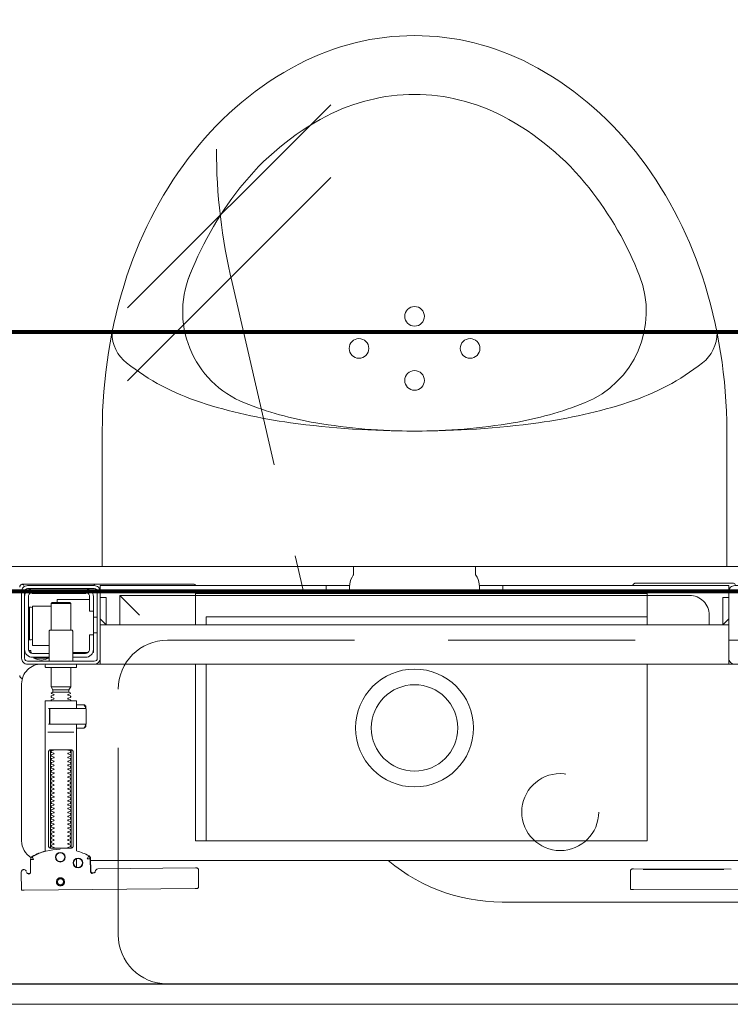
# Model space of a CAD drawing. Header units: metres. Extents: x 7408630 to 15602436, y 5561464 to 13303678.
# Tile 168 of 256: x 7413347 to 7413383, y 5566994 to 5567045. Entities that reach past the tile are written whole.
import ezdxf
from ezdxf.enums import TextEntityAlignment as Align

# ---------------------------------------------------------------- set-up
doc = ezdxf.new("R2010")
doc.units = ezdxf.units.M
doc.header["$MEASUREMENT"] = 0
doc.linetypes.add('DASHDOT', pattern=[25.4, 12.7, -6.35, 0, -6.35])
doc.linetypes.add('HIDDEN2', pattern=[4.7625, 3.175, -1.5875])
for name, color, linetype, lineweight in [('!! 0_ Istn-sciany', 3, 'Continuous', 30), ('!! 0_Opis_pom', 9, 'Continuous', 13), ('!! 0_Osie', 1, 'DASHDOT', 13), ('!! 1_OPIS POM NOWE', 140, 'Continuous', 5), ('!! 2 ZABUDOWA GK-MDF', 54, 'Continuous', 13), ('!! 2_wypos-sanitarne', 240, 'Continuous', 9), ('!! wymiary osi', 250, 'Continuous', 5), ('0-osie-liniA', 14, 'DASHDOT', 5), ('Granica', 112, 'Continuous', 80)]:
    doc.layers.add(name, color=color, linetype=linetype, lineweight=lineweight)
doc.layers.add('!! 2_WYBURZENIA DO REMONTU', color=7, linetype='Continuous', lineweight=0, true_color=0x4d4d4d, plot=False)
doc.layers.add('!!_@ wypos sanit nd', color=7, linetype='Continuous', lineweight=0, plot=False)
doc.layers.add('Powierzchnia', color=140, linetype='Continuous', lineweight=5, plot=False)
doc.styles.add('ARIAL', font='tahoma.ttf')
doc.styles.add('TXT', font='simplex.shx')
doc.dimstyles.new('DIM50', dxfattribs={"dimscale": 5, "dimtxt": 2, "dimasz": 1, "dimexe": 0, "dimexo": 0, "dimgap": 0.5, "dimtad": 1, "dimdec": 4, "dimrnd": 0.5, "dimdsep": 46, "dimtxsty": 'TXT', "dimblk": 'TICK1', "dimblk1": 'TICK1', "dimblk2": 'TICK1', "dimsah": 1, "dimcen": 0, "dimse1": 1, "dimse2": 1, "dimclrd": 1, "dimclre": 7, "dimclrt": 9, "dimadec": 0, "dimazin": 0, "dimtfac": 1, "dimtdec": 4, "dimtmove": 2, "dimatfit": 3, "dimldrblk": 'TICK1', "dimfxl": 1, "dimtolj": 1, "dimarcsym": 0})

# ---------------------------------------------------------------- blocks, each defined once
blk = doc.blocks.new('A$C164C2DE0')
for p, q in [((0, 15.897), (0, -15.897)), ((6.9, 15.897), (0, 15.897)), ((0, -15.897), (6.9, -15.897))]:
    blk.add_line(p, q)
for centre in [(11.111, 2.828), (9.479, 0), (12.744, 0), (11.111, -2.828)]:
    blk.add_circle(centre, 0.5)
for centre, radius, start, end in [((6.9, -9.541), 25.438, 71.8951, 90), ((11.9, 13.456), 1.944, 90, 141.9092), ((19.99, 7.115), 12.223, 141.9092, 162.0125), ((8.429, -4.864), 20.517, 51.7154, 71.8951), ((12.982, 6.802), 5, 65.4842, 158.2639), ((8.429, -4.864), 17.517, 51.7154, 69.5923), ((10.775, -1.893), 16.732, 27.6894, 51.7154), ((33.17, 2.836), 26.079, 162.0125, 172.3405), ((24.656, 2.115), 17.58, 158.1656, 170.4666), ((10.775, -1.893), 13.732, 27.6894, 51.7154), ((54.258, 0), 47.358, 172.3405, 180), ((14.382, 0), 12.658, 0, 27.6894), ((37.249, 0), 30.349, 170.4666, 180), ((14.382, 0), 9.658, 0, 27.6894), ((37.249, 0), 30.349, 180, 189.5334), ((54.258, 0), 47.358, 180, 187.6595), ((14.382, 0), 9.658, 332.3106, 0), ((14.382, 0), 12.658, 332.3106, 0), ((10.775, 1.893), 13.732, 308.2846, 332.3106), ((24.656, -2.115), 17.58, 189.5334, 201.8344), ((10.775, 1.893), 16.732, 308.2846, 332.3106), ((33.17, -2.836), 26.079, 187.6595, 197.9875), ((12.98, -6.796), 5, 201.7998, 291.3195), ((8.429, 4.864), 17.517, 291.3195, 308.2846), ((19.99, -7.115), 12.223, 197.9875, 218.0908), ((8.429, 4.864), 20.517, 288.1049, 308.2846), ((6.9, 9.541), 25.438, 270, 288.1049), ((11.9, -13.456), 1.944, 218.0908, 270)]:
    blk.add_arc(centre, radius, start, end)
blk = doc.blocks.new('99400_TOP')
for points in [[(-0.18941, 0.17081), (-0.04454, 0.17081), (-0.04035, 0.17071), (-0.03616, 0.17042), (-0.032, 0.16993), (-0.02786, 0.16925), (-0.02376, 0.16837), (-0.0197, 0.16731), (-0.0157, 0.16606), (-0.01176, 0.16462), (-0.00789, 0.163), (-0.0041, 0.1612), (-0.0004, 0.15923), (0.0032, 0.15708), (0.00671, 0.15478), (0.0101, 0.1523), (0.01337, 0.14968)], [(-0.19839, 0.16455), (-0.11148, 0.16437)], [(-0.16124, 0.15406), (-0.11145, 0.15396), (-0.11127, 0.15396), (-0.11111, 0.15396), (-0.11099, 0.15396), (-0.11083, 0.15397), (-0.11065, 0.15401), (-0.11048, 0.15408), (-0.11033, 0.15418), (-0.1102, 0.1543), (-0.11009, 0.15445), (-0.11001, 0.15461), (-0.10996, 0.15479), (-0.10995, 0.15497), (-0.10997, 0.16396), (-0.10998, 0.16435)], [(0.19864, 0.1647), (0.11173, 0.16387)], [(0.20013, 0.1647), (0.20026, 0.15571)], [(0.16386, 0.15607), (0.16409, 0.15602), (0.16425, 0.15596), (0.1644, 0.15586), (0.16453, 0.15574), (0.16463, 0.1556), (0.16471, 0.15544), (0.16476, 0.15527), (0.16478, 0.1551), (0.16496, 0.14854), (0.16497, 0.14842), (0.16498, 0.14832), (0.16501, 0.14822), (0.16503, 0.14812), (0.16507, 0.14802), (0.16511, 0.14793), (0.16516, 0.14784), (0.16521, 0.14775), (0.16528, 0.14767), (0.16535, 0.14758), (0.16542, 0.14751), (0.1655, 0.14744), (0.16558, 0.14737), (0.16567, 0.14731), (0.16576, 0.14726), (0.16651, 0.14688), (0.16727, 0.14651), (0.16803, 0.14617), (0.16881, 0.14585), (0.1696, 0.14555), (0.17039, 0.14527), (0.17119, 0.14502), (0.172, 0.14478), (0.172, 0.08032)], [(0.1651, 0.14871), (0.16492, 0.1553), (0.1649, 0.15547), (0.16485, 0.15563), (0.16478, 0.15579), (0.16468, 0.15592), (0.16455, 0.15604), (0.16441, 0.15614), (0.16425, 0.15621), (0.16409, 0.15626), (0.16391, 0.15627)], [(0.19757, 0.15573), (0.19749, 0.15586), (0.19739, 0.15598), (0.19727, 0.15608), (0.19713, 0.15617), (0.19698, 0.15623), (0.19683, 0.15626), (0.19667, 0.15627), (0.19577, 0.15626)], [(-0.12195, 0.15427), (-0.15195, 0.15433)], [(-0.15195, 0.15423), (-0.12195, 0.15417)], [(0.172, 0.15305), (0.172, 0.14874)], [(0.16493, 0.14968), (-0.16477, 0.14968)], [(0.17483, 0.14232), (0.17483, 0.09432)], [(0.18523, 0.09432), (0.18523, 0.14232)], [(-0.11847, 0.04968), (-0.11847, 0.13968), (0.11153, 0.13968), (0.11153, 0.04968)], [(0.10602, 0.13968), (0.10602, 0.04968)], [(0.16732, 0.08028), (0.16732, 0.08144), (0.16736, 0.08156), (0.16746, 0.08164), (0.16767, 0.08169)], [(0.16751, 0.08053), (0.16754, 0.08079), (0.16766, 0.08132)], [(0.16811, 0.08203), (0.16776, 0.08162), (0.16776, 0.08196), (0.16779, 0.08207), (0.16786, 0.08214), (0.16797, 0.08218), (0.1681, 0.08219), (0.16822, 0.08219), (0.16842, 0.08221), (0.16887, 0.08232), (0.172, 0.08232)], [(0.16848, 0.08224), (0.16856, 0.0823), (0.16876, 0.08232)], [(0.18662, 0.08432), (0.17345, 0.08432)], [(0.17371, 0.08032), (0.18481, 0.08032), (0.18637, 0.08032)], [(0.16767, 0.07094), (0.16756, 0.07096), (0.16746, 0.07099), (0.16737, 0.07106), (0.16732, 0.0712), (0.16732, 0.07235)], [(0.16766, 0.07131), (0.16754, 0.07185), (0.16751, 0.0721)], [(0.172, 0.07032), (0.16887, 0.07032), (0.16842, 0.07042), (0.16831, 0.07044), (0.1682, 0.07044), (0.16806, 0.07045), (0.16795, 0.07046), (0.16783, 0.07052), (0.16776, 0.07067), (0.16776, 0.07101), (0.16811, 0.07061)], [(0.16876, 0.07032), (0.16866, 0.07032), (0.16848, 0.0704)], [(0.18558, 0.07232), (0.18637, 0.07232)], [(0.185, 0.06126), (0.175, 0.06126)], [(0.1759, 0.06388), (0.1841, 0.06388)], [(0.1841, 0.06282), (0.1759, 0.06282)], [(0.19963, 0.05696), (0.19976, 0.05695), (0.19988, 0.05692), (0.20001, 0.05688)], [(-0.16, 0.04668), (-0.16, 0.04968), (0.16, 0.04968), (0.16, 0.04668)], [(-0.16, 0.03368), (-0.16, 0.04568)], [(0.16, 0.03368), (0.16, 0.04568)], [(0.1635, 0.03468), (0.1635, 0.04218)], [(0.174, 0.04368), (0.16618, 0.04368)], [(0.167, 0.04412), (0.16693, 0.04403), (0.16687, 0.04393), (0.16681, 0.04381), (0.16675, 0.04368)], [(0.186, 0.04018), (0.1945, 0.04018), (0.1945, 0.02018), (0.185, 0.02018)], [(0.19499, 0.04412), (0.19506, 0.04404), (0.19512, 0.04395), (0.19517, 0.04385), (0.19521, 0.04376), (0.19525, 0.04365), (0.19528, 0.04355), (0.19531, 0.04344), (0.19533, 0.04333), (0.19535, 0.04322), (0.19537, 0.04311), (0.19538, 0.04301), (0.19539, 0.04291), (0.19538, 0.04281), (0.19547, 0.04278), (0.19557, 0.04278), (0.19568, 0.04278), (0.19578, 0.04278), (0.19589, 0.04278), (0.19613, 0.04278), (0.19616, 0.04288), (0.19615, 0.04299), (0.19613, 0.04311), (0.19609, 0.04324), (0.19605, 0.04336), (0.19594, 0.04357)], [(0.19591, 0.03729), (0.19602, 0.03729), (0.19616, 0.03729), (0.19632, 0.03729), (0.1965, 0.03729)], [(0.1615, 0.03368), (0.1635, 0.03368)], [(0.175, 0.03238), (0.175, 0.01872), (0.1755, 0.01822), (0.1845, 0.01822), (0.185, 0.01872), (0.185, 0.03238)], [(0.16, 0.02668), (0.157, 0.02968), (0.16, 0.02968), (-0.16, 0.02968), (-0.157, 0.02968), (-0.16, 0.02668)], [(-0.157, 0.02968), (-0.157, 0.01568), (-0.16, 0.01568)], [(0.10602, 0.02968), (0.10602, 0.0256), (-0.11847, 0.0256)], [(0.11153, 0.02968), (0.11153, 0.01468), (0.15, 0.01468)], [(0.14, 0.02468), (0.15, 0.01468), (0.15, 0.02968)], [(0.16, 0.01568), (0.157, 0.01568), (0.157, 0.02968)], [(0.1615, 0.02568), (0.1635, 0.02568)], [(0.1965, 0.02067), (0.19632, 0.02067), (0.19616, 0.02067), (0.19602, 0.02067), (0.19591, 0.02067)], [(0.1655, 0.01668), (0.182, 0.01668), (0.182, 0.01822)], [(0.185, 0.01872), (0.175, 0.01872)], [(-0.03305, 0.00968), (-0.16, 0.00968), (-0.16, 0.01268)], [(-0.045, 0.00968), (-0.045, 0.01368)], [(-0.045, 0.01268), (-0.03283, 0.01268)], [(0.03283, 0.01268), (0.045, 0.01268)], [(0.16, 0.01268), (0.16, 0.00968), (0.03305, 0.00968)], [(0.045, 0.01368), (0.045, 0.00968)], [(0.16722, 0.01368), (0.19467, 0.01368), (0.19478, 0.01368)], [(0.17, 0.01318), (0.17, 0.01368)], [(0.174, 0.01318), (0.174, 0.01368)]]:
    blk.add_lwpolyline(points)
for points in [[(0.16424, 0.15596), (0.16327, 0.15595), (0.16304, 0.15592), (0.16283, 0.15584), (0.16262, 0.15571), (0.16265, 0.15575), (0.16259, 0.15555), (0.16257, 0.15535, -0.157432), (0.16238, 0.15476), (0.1621, 0.15436, -0.241147), (0.16129, 0.15393), (0.1115, 0.15346), (0.11134, 0.15345), (0.11119, 0.15345), (0.11107, 0.15345), (0.11094, 0.15346), (0.11078, 0.15348), (0.11062, 0.15353), (0.11047, 0.15361), (0.11033, 0.15371), (0.11022, 0.15383), (0.11012, 0.15397), (0.11005, 0.15412), (0.11001, 0.15428), (0.11, 0.15445), (0.10995, 0.16345), (0.11023, 0.16384)], [(0.19647, 0.15658), (0.19626, 0.15656), (0.19605, 0.15648), (0.19585, 0.15635), (0.19566, 0.15614, 0.132231), (0.19551, 0.15564), (0.19546, 0.14909)], [(0.19885, 0.1543), (0.19898, 0.1543), (0.19913, 0.15431), (0.19927, 0.15434), (0.19941, 0.1544), (0.19953, 0.15447), (0.19965, 0.15456), (0.19975, 0.15466), (0.20007, 0.15512, 0.158481), (0.20026, 0.15571)], [(0.19768, 0.15528, 0.415336), (0.19869, 0.15429)], [(-0.15993, 0.04968), (-0.17248, 0.04968, 0.405519), (-0.172, 0.05018), (-0.172, 0.05088, 0.414214), (-0.1725, 0.05138), (-0.1875, 0.05138, 0.414214), (-0.188, 0.05088), (-0.188, 0.05018, 0.405519), (-0.18751, 0.04968), (-0.19, 0.04968, -0.414214), (-0.2, 0.05968), (-0.2, 0.13968, -0.266001), (-0.19506, 0.1483)], [(0.18031, 0.14393, 0.125713), (0.19466, 0.14774, 0.121439), (0.19519, 0.14823, -0.262119), (0.2, 0.13968), (0.2, 0.05968, -0.414214), (0.19, 0.04968), (0.18752, 0.04968, 0.405519), (0.188, 0.05018), (0.188, 0.05088, 0.414214), (0.1875, 0.05138), (0.1725, 0.05138, 0.414214), (0.172, 0.05088), (0.172, 0.05018, 0.405519), (0.17249, 0.04968, 0.001664), (0.15993, 0.04968)], [(0.172, 0.07232), (0.172, 0.06852, 0.414214), (0.1722, 0.06832), (0.18462, 0.06832), (0.1878, 0.06832, 0.414214), (0.188, 0.06852), (0.188, 0.14485), (0.18885, 0.1451), (0.18969, 0.14537), (0.19052, 0.14568), (0.19134, 0.146), (0.19215, 0.14635), (0.19295, 0.14672), (0.19374, 0.14712), (0.19456, 0.14756), (0.19465, 0.14762), (0.19473, 0.14768), (0.19481, 0.14775), (0.19488, 0.14782), (0.19495, 0.1479), (0.19502, 0.14799)], [(0.17647, 0.09332, 0.182836), (0.17637, 0.09341), (0.17515, 0.09381, 0.050055), (0.175, 0.09408), (0.175, 0.09436, 0.050055), (0.17515, 0.09462), (0.17637, 0.09503, 0.719897), (0.17637, 0.09541), (0.17515, 0.09581, 0.050055), (0.175, 0.09608), (0.175, 0.09636, 0.050055), (0.17515, 0.09662), (0.17637, 0.09703, 0.719897), (0.17637, 0.09741), (0.17515, 0.09781, 0.050055), (0.175, 0.09808), (0.175, 0.09836, 0.050055), (0.17515, 0.09862), (0.17637, 0.09903, 0.719897), (0.17637, 0.09941), (0.17515, 0.09981, 0.050055), (0.175, 0.10008), (0.175, 0.10036, 0.050055), (0.17515, 0.10062), (0.17637, 0.10103, 0.719897), (0.17637, 0.10141), (0.17515, 0.10181, 0.050055), (0.175, 0.10208), (0.175, 0.10236, 0.050055), (0.17515, 0.10262), (0.17637, 0.10303, 0.719897), (0.17637, 0.10341), (0.17515, 0.10381, 0.050055), (0.175, 0.10408), (0.175, 0.10436, 0.050055), (0.17515, 0.10462), (0.17637, 0.10503, 0.719897), (0.17637, 0.10541), (0.17515, 0.10581, 0.050055), (0.175, 0.10608), (0.175, 0.10636, 0.050055), (0.17515, 0.10662), (0.17637, 0.10703, 0.719897), (0.17637, 0.10741), (0.17515, 0.10781, 0.050055), (0.175, 0.10808), (0.175, 0.10836, 0.050055), (0.17515, 0.10862), (0.17637, 0.10903, 0.719897), (0.17637, 0.10941), (0.17515, 0.10981, 0.050055), (0.175, 0.11008), (0.175, 0.11036, 0.050055), (0.17515, 0.11062), (0.17637, 0.11103, 0.719897), (0.17637, 0.11141), (0.17515, 0.11181, 0.050055), (0.175, 0.11208), (0.175, 0.11236, 0.050055), (0.17515, 0.11262), (0.17637, 0.11303, 0.719897), (0.17637, 0.11341), (0.17515, 0.11381, 0.050055), (0.175, 0.11408), (0.175, 0.11436, 0.050055), (0.17515, 0.11462), (0.17637, 0.11503, 0.719897), (0.17637, 0.11541), (0.17515, 0.11581, 0.050055), (0.175, 0.11608), (0.175, 0.11636, 0.050055), (0.17515, 0.11662), (0.17637, 0.11703, 0.719897), (0.17637, 0.11741), (0.17515, 0.11781, 0.050055), (0.175, 0.11808), (0.175, 0.11836, 0.050055), (0.17515, 0.11862), (0.17637, 0.11903, 0.719897), (0.17637, 0.11941), (0.17515, 0.11981, 0.050055), (0.175, 0.12008), (0.175, 0.12036, 0.050055), (0.17515, 0.12062), (0.17637, 0.12103, 0.719897), (0.17637, 0.12141), (0.17515, 0.12181, 0.050055), (0.175, 0.12208), (0.175, 0.12236, 0.050055), (0.17515, 0.12262), (0.17637, 0.12303, 0.719897), (0.17637, 0.12341), (0.17515, 0.12381, 0.050055), (0.175, 0.12408), (0.175, 0.12436, 0.050055), (0.17515, 0.12462), (0.17637, 0.12503, 0.719897), (0.17637, 0.12541), (0.17515, 0.12581, 0.050055), (0.175, 0.12608), (0.175, 0.12636, 0.050055), (0.17515, 0.12662), (0.17637, 0.12703, 0.719897), (0.17637, 0.12741), (0.17515, 0.12781, 0.050055), (0.175, 0.12808), (0.175, 0.12836, 0.050055), (0.17515, 0.12862), (0.17637, 0.12903, 0.719897), (0.17637, 0.12941), (0.17515, 0.12981, 0.050055), (0.175, 0.13008), (0.175, 0.13036, 0.050055), (0.17515, 0.13062), (0.17637, 0.13103, 0.719897), (0.17637, 0.13141), (0.17515, 0.13181, 0.050055), (0.175, 0.13208), (0.175, 0.13236, 0.050055), (0.17515, 0.13262), (0.17637, 0.13303, 0.719897), (0.17637, 0.13341), (0.17515, 0.13381, 0.050055), (0.175, 0.13408), (0.175, 0.13436, 0.050055), (0.17515, 0.13462), (0.17637, 0.13503, 0.719897), (0.17637, 0.13541), (0.17515, 0.13581, 0.050055), (0.175, 0.13608), (0.175, 0.13636, 0.050055), (0.17515, 0.13662), (0.17637, 0.13703, 0.719897), (0.17637, 0.13741), (0.17515, 0.13781, 0.050055), (0.175, 0.13808), (0.175, 0.13836, 0.050055), (0.17515, 0.13862), (0.17637, 0.13903, 0.719897), (0.17637, 0.13941), (0.17515, 0.13981, 0.050055), (0.175, 0.14008), (0.175, 0.14036, 0.050055), (0.17515, 0.14062), (0.17637, 0.14103, 0.719897), (0.17637, 0.14141), (0.17515, 0.14181, 0.050055), (0.175, 0.14208), (0.175, 0.14236, 0.050055), (0.17515, 0.14262), (0.17637, 0.14303, 0.474594), (0.17647, 0.14332)], [(0.18353, 0.14332, 0.474594), (0.18364, 0.14303), (0.18486, 0.14262, 0.050055), (0.185, 0.14236), (0.185, 0.14208, 0.050055), (0.18486, 0.14181), (0.18364, 0.14141, 0.719897), (0.18364, 0.14103), (0.18486, 0.14062, 0.050055), (0.185, 0.14036), (0.185, 0.14008, 0.050055), (0.18486, 0.13981), (0.18364, 0.13941, 0.719897), (0.18364, 0.13903), (0.18486, 0.13862, 0.050055), (0.185, 0.13836), (0.185, 0.13808, 0.050055), (0.18486, 0.13781), (0.18364, 0.13741, 0.719897), (0.18364, 0.13703), (0.18486, 0.13662, 0.050055), (0.185, 0.13636), (0.185, 0.13608, 0.050055), (0.18486, 0.13581), (0.18364, 0.13541, 0.719897), (0.18364, 0.13503), (0.18486, 0.13462, 0.050055), (0.185, 0.13436), (0.185, 0.13408, 0.050055), (0.18486, 0.13381), (0.18364, 0.13341, 0.719897), (0.18364, 0.13303), (0.18486, 0.13262, 0.050055), (0.185, 0.13236), (0.185, 0.13208, 0.050055), (0.18486, 0.13181), (0.18364, 0.13141, 0.719897), (0.18364, 0.13103), (0.18486, 0.13062, 0.050055), (0.185, 0.13036), (0.185, 0.13008, 0.050055), (0.18486, 0.12981), (0.18364, 0.12941, 0.719897), (0.18364, 0.12903), (0.18486, 0.12862, 0.050055), (0.185, 0.12836), (0.185, 0.12808, 0.050055), (0.18486, 0.12781), (0.18364, 0.12741, 0.719897), (0.18364, 0.12703), (0.18486, 0.12662, 0.050055), (0.185, 0.12636), (0.185, 0.12608, 0.050055), (0.18486, 0.12581), (0.18364, 0.12541, 0.719897), (0.18364, 0.12503), (0.18486, 0.12462, 0.050055), (0.185, 0.12436), (0.185, 0.12408, 0.050055), (0.18486, 0.12381), (0.18364, 0.12341, 0.719897), (0.18364, 0.12303), (0.18486, 0.12262, 0.050055), (0.185, 0.12236), (0.185, 0.12208, 0.050055), (0.18486, 0.12181), (0.18364, 0.12141, 0.719897), (0.18364, 0.12103), (0.18486, 0.12062, 0.050055), (0.185, 0.12036), (0.185, 0.12008, 0.050055), (0.18486, 0.11981), (0.18364, 0.11941, 0.719897), (0.18364, 0.11903), (0.18486, 0.11862, 0.050055), (0.185, 0.11836), (0.185, 0.11808, 0.050055), (0.18486, 0.11781), (0.18364, 0.11741, 0.719897), (0.18364, 0.11703), (0.18486, 0.11662, 0.050055), (0.185, 0.11636), (0.185, 0.11608, 0.050055), (0.18486, 0.11581), (0.18364, 0.11541, 0.719897), (0.18364, 0.11503), (0.18486, 0.11462, 0.050055), (0.185, 0.11436), (0.185, 0.11408, 0.050055), (0.18486, 0.11381), (0.18364, 0.11341, 0.719897), (0.18364, 0.11303), (0.18486, 0.11262, 0.050055), (0.185, 0.11236), (0.185, 0.11208, 0.050055), (0.18486, 0.11181), (0.18364, 0.11141, 0.719897), (0.18364, 0.11103), (0.18486, 0.11062, 0.050055), (0.185, 0.11036), (0.185, 0.11008, 0.050055), (0.18486, 0.10981), (0.18364, 0.10941, 0.719897), (0.18364, 0.10903), (0.18486, 0.10862, 0.050055), (0.185, 0.10836), (0.185, 0.10808, 0.050055), (0.18486, 0.10781), (0.18364, 0.10741, 0.719897), (0.18364, 0.10703), (0.18486, 0.10662, 0.050055), (0.185, 0.10636), (0.185, 0.10608, 0.050055), (0.18486, 0.10581), (0.18364, 0.10541, 0.719897), (0.18364, 0.10503), (0.18486, 0.10462, 0.050055), (0.185, 0.10436), (0.185, 0.10408, 0.050055), (0.18486, 0.10381), (0.18364, 0.10341, 0.719897), (0.18364, 0.10303), (0.18486, 0.10262, 0.050055), (0.185, 0.10236), (0.185, 0.10208, 0.050055), (0.18486, 0.10181), (0.18364, 0.10141, 0.719897), (0.18364, 0.10103), (0.18486, 0.10062, 0.050055), (0.185, 0.10036), (0.185, 0.10008, 0.050055), (0.18486, 0.09981), (0.18364, 0.09941, 0.719897), (0.18364, 0.09903), (0.18486, 0.09862, 0.050055), (0.185, 0.09836), (0.185, 0.09808, 0.050055), (0.18486, 0.09781), (0.18364, 0.09741, 0.719897), (0.18364, 0.09703), (0.18486, 0.09662, 0.050055), (0.185, 0.09636), (0.185, 0.09608, 0.050055), (0.18486, 0.09581), (0.18364, 0.09541, 0.719897), (0.18364, 0.09503), (0.18486, 0.09462, 0.050055), (0.185, 0.09436), (0.185, 0.09408, 0.050055), (0.18486, 0.09381), (0.18364, 0.09341, 0.182836), (0.18353, 0.09332)], [(0.18575, 0.07252), (0.18575, 0.08011), (0.18572, 0.08022), (0.18564, 0.08029), (0.18555, 0.08032), (0.18565, 0.0803), (0.18573, 0.08024), (0.18577, 0.08014), (0.18577, 0.07252), (0.18574, 0.07241), (0.18567, 0.07234), (0.18547, 0.07232), (0.18558, 0.07237), (0.18564, 0.07252), (0.18564, 0.08012), (0.18557, 0.08027), (0.18547, 0.08032), (0.16743, 0.08032, 0.414214), (0.16723, 0.08012), (0.16723, 0.07252, 0.414214), (0.16743, 0.07232), (0.18547, 0.07232)], [(0.18556, 0.07232, 0.414213), (0.18576, 0.07252), (0.18575, 0.08011), (0.18575, 0.07252), (0.18572, 0.07241), (0.18565, 0.07234), (0.18555, 0.07232)], [(0.175, 0.06836), (0.175, 0.06812, -0.050055), (0.17515, 0.06786), (0.17636, 0.06745, -0.719897), (0.17636, 0.06707), (0.17515, 0.06666, -0.050055), (0.175, 0.0664), (0.175, 0.06612, -0.050055), (0.17515, 0.06586), (0.17636, 0.06545, -0.719897), (0.17636, 0.06507), (0.17515, 0.06466, -0.050055), (0.175, 0.0644), (0.1759, 0.06388), (0.1759, 0.06282), (0.175, 0.06126), (0.175, 0.05138)], [(0.185, 0.06836), (0.185, 0.06812, 0.050055), (0.18486, 0.06786), (0.18364, 0.06745, 0.719897), (0.18364, 0.06707), (0.18486, 0.06666, 0.050055), (0.185, 0.0664), (0.185, 0.06612, 0.050055), (0.18486, 0.06586), (0.18364, 0.06545, 0.719897), (0.18364, 0.06507), (0.18486, 0.06466, 0.050055), (0.185, 0.0644), (0.1841, 0.06388), (0.1841, 0.06282), (0.185, 0.06126), (0.185, 0.05138)], [(0.20011, 0.05684, 0.126559), (0.19962, 0.05693)], [(0.20099, 0.05547, 0.198909), (0.20055, 0.05654, 0.091301), (0.20011, 0.05684)], [(0.16379, 0.04368), (0.1635, 0.04368), (0.1635, 0.04218, -0.414214), (0.1675, 0.04618), (0.174, 0.04618)], [(0.174, 0.04818), (0.174, 0.03288, 0.414214), (0.1745, 0.03238), (0.1855, 0.03238, 0.414214), (0.186, 0.03288), (0.186, 0.04818)], [(0.19375, 0.04656, 0.119096), (0.19, 0.04764, 0.119096), (0.18625, 0.04656)], [(0.19375, 0.04618), (0.19375, 0.04656), (0.18625, 0.04656), (0.18625, 0.04618), (0.1945, 0.04618, -0.414214), (0.1985, 0.04218)], [(0.174, 0.04418), (0.1675, 0.04418, 0.414214), (0.1655, 0.04218), (0.1655, 0.03468), (0.1635, 0.03468), (0.1635, 0.01518, 0.414214), (0.1675, 0.01118)], [(0.1635, 0.02268), (0.1655, 0.02268), (0.1655, 0.01518, 0.414214), (0.1675, 0.01318), (0.1945, 0.01318, 0.414214), (0.1965, 0.01518), (0.1965, 0.04218, 0.414214), (0.1945, 0.04418), (0.186, 0.04418)], [(0.1945, 0.03721), (0.19515, 0.03722), (0.19542, 0.03722), (0.1956, 0.03722), (0.19567, 0.03722, 0.116465), (0.19589, 0.03728), (0.19601, 0.03733), (0.19601, 0.02063), (0.19589, 0.02068, 0.116465), (0.19567, 0.02074), (0.19542, 0.02074), (0.19515, 0.02074), (0.1945, 0.02075)], [(-0.15, 0.02968), (-0.15, 0.02468, 0.414214), (-0.14, 0.01468), (-0.11847, 0.01468), (-0.11847, 0.02968)], [(0.1945, 0.01118, 0.414214), (0.1985, 0.01518)], [(-0.04, 0.01368), (-0.03255, 0.01368, 0.236962), (-0.03118, 0.00443, -0.154353), (-0.031, 0.00386), (-0.031, 0), (0.031, 0), (0.031, 0.00386, -0.154353), (0.03118, 0.00443, 0.236962), (0.03256, 0.01368), (0.04, 0.01368)], [(0.20011, 0.00912, 0.091301), (0.20055, 0.00942, 0.198909), (0.20099, 0.01048)], [(-0.1633, 0.00948, 0.412536), (-0.1623, 0.00848), (-0.1125, 0.00848), (-0.11221, 0.00851), (-0.11193, 0.0086), (-0.11168, 0.00873), (-0.11145, 0.00892), (-0.11126, 0.00914), (-0.11112, 0.0094), (-0.11104, 0.00968)], [(0.11124, 0.00968), (0.11142, 0.00944), (0.11165, 0.00925), (0.11192, 0.0091), (0.1122, 0.00901), (0.1125, 0.00898), (0.1623, 0.00898, 0.326231), (0.16325, 0.00968)], [(0.1987, 0.01002, 0.000114), (0.1987, 0.01002, 0.517015), (0.20003, 0.00909), (0.19993, 0.00905), (0.19983, 0.00903), (0.19971, 0.009), (0.19958, 0.00899), (0.19948, 0.00899), (0.19903, 0.00899), (0.19841, 0.00899), (0.19771, 0.00899), (0.16428, 0.00899), (0.16393, 0.00899), (0.16357, 0.00899), (0.16323, 0.00899), (0.16294, 0.00899), (0.16269, 0.00899), (0.16249, 0.00899), (0.16237, 0.00899)]]:
    blk.add_lwpolyline(points, format="xyb")
for points in [[(0.18024, 0.15848), (0.18044, 0.15849), (0.18064, 0.15852), (0.18084, 0.15857), (0.18103, 0.15864), (0.18121, 0.15873), (0.18138, 0.15883), (0.18154, 0.15895), (0.18168, 0.15909), (0.18182, 0.15924), (0.18194, 0.1594), (0.18204, 0.15958), (0.18212, 0.15976), (0.18219, 0.15995), (0.18224, 0.16014), (0.18226, 0.16034), (0.18227, 0.16054), (0.18226, 0.16075), (0.18223, 0.16094), (0.18218, 0.16114), (0.18211, 0.16133), (0.18202, 0.16151), (0.18191, 0.16168), (0.18179, 0.16184), (0.18166, 0.16199), (0.18151, 0.16212), (0.18134, 0.16224), (0.18117, 0.16234), (0.18099, 0.16242), (0.1808, 0.16249), (0.1806, 0.16254), (0.1804, 0.16256), (0.1802, 0.16257), (0.18, 0.16256), (0.1798, 0.16253), (0.17961, 0.16248), (0.17942, 0.16241), (0.17924, 0.16232), (0.17907, 0.16222), (0.17891, 0.1621), (0.17876, 0.16196), (0.17863, 0.16181), (0.17851, 0.16165), (0.17841, 0.16147), (0.17832, 0.16129), (0.17826, 0.1611), (0.17821, 0.1609), (0.17818, 0.16071), (0.17818, 0.1605), (0.17819, 0.1603), (0.17822, 0.16011), (0.17827, 0.15991), (0.17834, 0.15972), (0.17843, 0.15954), (0.17853, 0.15937), (0.17865, 0.15921), (0.17879, 0.15906), (0.17894, 0.15893), (0.1791, 0.15881), (0.17928, 0.15871), (0.17946, 0.15863), (0.17965, 0.15856), (0.17984, 0.15851), (0.18004, 0.15849)], [(0.18024, 0.15897), (0.18039, 0.15898), (0.18054, 0.159), (0.18068, 0.15904), (0.18083, 0.15909), (0.18096, 0.15916), (0.18109, 0.15924), (0.18121, 0.15933), (0.18133, 0.15943), (0.18143, 0.15955), (0.18152, 0.15967), (0.18159, 0.1598), (0.18166, 0.15994), (0.18171, 0.16008), (0.18174, 0.16023), (0.18176, 0.16038), (0.18177, 0.16053), (0.18176, 0.16068), (0.18174, 0.16084), (0.1817, 0.16098), (0.18165, 0.16113), (0.18158, 0.16126), (0.1815, 0.16139), (0.18141, 0.16151), (0.1813, 0.16162), (0.18119, 0.16173), (0.18107, 0.16182), (0.18094, 0.16189), (0.1808, 0.16196), (0.18066, 0.16201), (0.18051, 0.16204), (0.18036, 0.16206), (0.18021, 0.16207), (0.18005, 0.16206), (0.1799, 0.16204), (0.17976, 0.162), (0.17961, 0.16194), (0.17948, 0.16188), (0.17935, 0.1618), (0.17923, 0.16171), (0.17911, 0.1616), (0.17901, 0.16149), (0.17892, 0.16137), (0.17885, 0.16124), (0.17878, 0.1611), (0.17873, 0.16095), (0.1787, 0.16081), (0.17868, 0.16066), (0.17867, 0.1605), (0.17868, 0.16035), (0.1787, 0.1602), (0.17874, 0.16005), (0.17879, 0.15991), (0.17886, 0.15977), (0.17894, 0.15964), (0.17903, 0.15952), (0.17914, 0.15941), (0.17925, 0.15931), (0.17937, 0.15922), (0.1795, 0.15914), (0.17964, 0.15908), (0.17978, 0.15903), (0.17993, 0.159), (0.18008, 0.15897)], [(0.16587, 0.14754), (0.16582, 0.14756), (0.16577, 0.1476), (0.16573, 0.14763), (0.16568, 0.14767), (0.16563, 0.14771), (0.16558, 0.14776), (0.16553, 0.14781), (0.16549, 0.14786), (0.16544, 0.14791), (0.1654, 0.14797), (0.16536, 0.14803), (0.16533, 0.14809), (0.16529, 0.14815), (0.16526, 0.14821), (0.16524, 0.14828), (0.16521, 0.14834), (0.16519, 0.14841), (0.16517, 0.14847), (0.16516, 0.14854), (0.16515, 0.1486), (0.16514, 0.14866), (0.16513, 0.14872), (0.16513, 0.14877), (0.16518, 0.14879), (0.16643, 0.14884), (0.16648, 0.14884), (0.16654, 0.14884), (0.16659, 0.14886), (0.16664, 0.14883), (0.16661, 0.14879), (0.16658, 0.14874), (0.16656, 0.14869), (0.16653, 0.14863), (0.16594, 0.14754)], [(0.18533, 0.14332), (0.18542, 0.14331), (0.1855, 0.1433), (0.18559, 0.14329), (0.18567, 0.14326), (0.18575, 0.14323), (0.18583, 0.14319), (0.18591, 0.14314), (0.18598, 0.14308), (0.18604, 0.14302), (0.1861, 0.14294), (0.18615, 0.14286), (0.18619, 0.14276), (0.18623, 0.14266), (0.18626, 0.14255), (0.18627, 0.14243), (0.18628, 0.14232), (0.18628, 0.09432), (0.18627, 0.0942), (0.18626, 0.09409), (0.18623, 0.09398), (0.18619, 0.09387), (0.18615, 0.09378), (0.1861, 0.09369), (0.18604, 0.09362), (0.18598, 0.09355), (0.18591, 0.09349), (0.18583, 0.09344), (0.18575, 0.0934), (0.18567, 0.09337), (0.18559, 0.09335), (0.1855, 0.09333), (0.18542, 0.09332), (0.18533, 0.09332), (0.17475, 0.09332), (0.17466, 0.09332), (0.17457, 0.09333), (0.17449, 0.09335), (0.1744, 0.09337), (0.17432, 0.0934), (0.17424, 0.09344), (0.17416, 0.09349), (0.17409, 0.09355), (0.17403, 0.09362), (0.17397, 0.09369), (0.17392, 0.09378), (0.17387, 0.09387), (0.17384, 0.09398), (0.17381, 0.09409), (0.17379, 0.0942), (0.17379, 0.09432), (0.17379, 0.14232), (0.17379, 0.14243), (0.17381, 0.14255), (0.17384, 0.14266), (0.17387, 0.14276), (0.17392, 0.14286), (0.17397, 0.14294), (0.17403, 0.14302), (0.17409, 0.14308), (0.17416, 0.14314), (0.17424, 0.14319), (0.17432, 0.14323), (0.1744, 0.14326), (0.17449, 0.14329), (0.17457, 0.1433), (0.17466, 0.14331), (0.17475, 0.14332)], [(-0.11847, 0.01368), (0.11153, 0.01368), (0.11153, 0.01468), (-0.11847, 0.01468)]]:
    blk.add_lwpolyline(points, close=True)
for points in [[(0.19546, 0.14908), (0.19546, 0.14908), (0.19546, 0.14908), (0.19546, 0.14909), (0.19546, 0.14909), (0.19546, 0.14909), (0.19546, 0.14909), (0.19546, 0.14909), (0.19546, 0.14909), (0.19546, 0.14909), (0.19546, 0.14909), (0.19546, 0.14909), (0.19546, 0.14909), (0.19546, 0.14909), (0.19546, 0.14909), (0.19546, 0.14909), (0.19546, 0.14909), (0.19546, 0.14909), (0.19546, 0.14909), (0.19546, 0.14909), (0.19546, 0.14908), (0.19546, 0.14908), (0.19546, 0.14908), (0.19546, 0.14908), (0.19546, 0.14908), (0.19546, 0.14908), (0.19546, 0.14908), (0.19546, 0.14908), (0.19546, 0.14908), (0.19546, 0.14908), (0.19546, 0.14908), (0.19546, 0.14908), (0.19546, 0.14908), (0.19546, 0.14908), (0.19546, 0.14908), (0.19546, 0.14908), (0.19546, 0.14908), (0.19546, 0.14909), (0.19545, 0.14909), (0.19545, 0.14909), (0.19545, 0.14909), (0.19545, 0.14909), (0.19545, 0.14909), (0.19545, 0.14909), (0.19545, 0.14909), (0.19545, 0.14909), (0.19544, 0.14909), (0.19544, 0.14908), (0.19544, 0.14908), (0.19544, 0.14908), (0.19544, 0.14908), (0.19543, 0.14908), (0.19543, 0.14908), (0.19543, 0.14908), (0.19543, 0.14908), (0.19543, 0.14908), (0.19543, 0.14908), (0.19543, 0.14908), (0.19542, 0.14908), (0.19542, 0.14908), (0.19542, 0.14908), (0.19542, 0.14908), (0.19542, 0.14908), (0.19541, 0.14908), (0.19541, 0.14908), (0.19541, 0.14908), (0.19541, 0.14908), (0.19541, 0.14908), (0.1954, 0.14908), (0.1954, 0.14908), (0.1954, 0.14908), (0.19539, 0.14908), (0.19539, 0.14908), (0.19538, 0.14909), (0.19537, 0.14909), (0.19537, 0.14909), (0.19536, 0.14909), (0.19536, 0.14909), (0.19536, 0.14909), (0.19535, 0.14909), (0.19535, 0.14909), (0.19534, 0.14909), (0.19534, 0.14909), (0.19533, 0.14909), (0.19533, 0.14909), (0.19532, 0.14909), (0.19531, 0.14909), (0.19531, 0.14909), (0.1953, 0.14909), (0.19529, 0.14909), (0.19529, 0.14909), (0.19528, 0.14909), (0.19527, 0.14909), (0.19527, 0.14909), (0.19526, 0.14909), (0.19525, 0.14909), (0.19524, 0.14909), (0.19524, 0.14909), (0.19523, 0.14909), (0.19522, 0.14909), (0.19521, 0.14909), (0.1952, 0.14909), (0.19519, 0.14909), (0.19518, 0.14909), (0.19517, 0.14909), (0.19516, 0.14909), (0.19516, 0.14909), (0.19515, 0.14909), (0.19514, 0.14909), (0.19513, 0.14909), (0.19512, 0.14909), (0.19511, 0.14909), (0.1951, 0.14909), (0.19508, 0.14909), (0.19507, 0.14909), (0.19506, 0.14909), (0.19505, 0.14909), (0.19504, 0.14909), (0.19503, 0.14909), (0.19502, 0.14909), (0.19501, 0.14909), (0.195, 0.14909), (0.19499, 0.14909), (0.19497, 0.14909), (0.19496, 0.14909), (0.19495, 0.14909), (0.19494, 0.1491), (0.19493, 0.1491), (0.19491, 0.1491), (0.1949, 0.1491), (0.19489, 0.1491), (0.19488, 0.1491), (0.19486, 0.1491), (0.19485, 0.1491), (0.19484, 0.1491), (0.19483, 0.1491), (0.19481, 0.1491), (0.19469, 0.1491), (0.19464, 0.1491), (0.19459, 0.1491), (0.19456, 0.1491), (0.19453, 0.1491), (0.19451, 0.1491), (0.19448, 0.1491), (0.19446, 0.1491), (0.19443, 0.1491), (0.19441, 0.1491), (0.19438, 0.1491), (0.19435, 0.1491), (0.19433, 0.1491), (0.19431, 0.1491), (0.19428, 0.1491), (0.19427, 0.1491), (0.19426, 0.1491), (0.19423, 0.1491), (0.19422, 0.1491), (0.19421, 0.1491), (0.1942, 0.1491), (0.19418, 0.1491), (0.19418, 0.1491), (0.19417, 0.1491), (0.19417, 0.1491), (0.19416, 0.1491), (0.19416, 0.1491), (0.19415, 0.14911), (0.19414, 0.14911), (0.19414, 0.14911), (0.19413, 0.14911), (0.19413, 0.14911), (0.19412, 0.14911), (0.19412, 0.14911), (0.19412, 0.14911), (0.19411, 0.14911), (0.19411, 0.1491), (0.1941, 0.1491), (0.1941, 0.1491), (0.1941, 0.1491), (0.19409, 0.1491), (0.19409, 0.1491), (0.19409, 0.1491), (0.19409, 0.1491), (0.19408, 0.1491), (0.19408, 0.1491), (0.19408, 0.1491), (0.19407, 0.1491), (0.19407, 0.1491), (0.19406, 0.1491), (0.19406, 0.1491), (0.19406, 0.1491), (0.19406, 0.1491), (0.19405, 0.1491), (0.19405, 0.1491), (0.19405, 0.1491), (0.19405, 0.14911), (0.19404, 0.14911), (0.19404, 0.14911), (0.19404, 0.14911), (0.19403, 0.14911), (0.19403, 0.14911), (0.19402, 0.14912), (0.19402, 0.14912), (0.19402, 0.14912), (0.19401, 0.14912), (0.19401, 0.14912), (0.19401, 0.14912), (0.194, 0.14912), (0.194, 0.14912), (0.194, 0.14912), (0.194, 0.14912), (0.194, 0.14912), (0.194, 0.14912), (0.194, 0.14912), (0.19399, 0.14912), (0.19399, 0.14912), (0.19399, 0.14912), (0.19399, 0.14912), (0.19399, 0.14912), (0.19399, 0.14912), (0.19398, 0.14912), (0.19398, 0.14912), (0.19398, 0.14911), (0.19398, 0.14911), (0.19398, 0.14911), (0.19398, 0.14911), (0.19397, 0.14911), (0.19397, 0.14911), (0.19397, 0.1491), (0.19397, 0.1491), (0.19397, 0.1491), (0.19397, 0.1491), (0.19397, 0.1491), (0.19397, 0.14909), (0.19397, 0.14909), (0.19397, 0.14909), (0.19397, 0.14909), (0.19397, 0.14908), (0.19397, 0.14908), (0.19397, 0.14908), (0.19397, 0.14908), (0.19397, 0.14908), (0.19397, 0.14907), (0.19397, 0.14907), (0.19397, 0.14907), (0.19397, 0.14907), (0.19397, 0.14907), (0.19398, 0.14906), (0.19398, 0.14906), (0.19398, 0.14906), (0.19398, 0.14906), (0.19398, 0.14906), (0.19398, 0.14905), (0.19399, 0.14905), (0.19399, 0.14905), (0.19399, 0.14905), (0.194, 0.14904), (0.194, 0.14904), (0.19401, 0.14903), (0.19401, 0.14903), (0.19401, 0.14903), (0.19402, 0.14902), (0.19402, 0.14902), (0.19402, 0.14902), (0.19403, 0.14901), (0.19403, 0.14901), (0.19403, 0.14901), (0.19403, 0.149), (0.19403, 0.149), (0.19403, 0.149), (0.19404, 0.14899), (0.19404, 0.14899), (0.19404, 0.14899), (0.19404, 0.14899), (0.19404, 0.14898), (0.19404, 0.14898), (0.19404, 0.14898), (0.19405, 0.14897), (0.19405, 0.14897), (0.19405, 0.14897), (0.19405, 0.14896), (0.19405, 0.14896), (0.19406, 0.14895), (0.19406, 0.14895), (0.19406, 0.14895), (0.19406, 0.14894), (0.19407, 0.14894), (0.19407, 0.14893), (0.19407, 0.14893), (0.19408, 0.14892), (0.19408, 0.14891), (0.19409, 0.1489), (0.19409, 0.14889), (0.1941, 0.14888), (0.1941, 0.14887), (0.19411, 0.14886), (0.19412, 0.14884), (0.19414, 0.14881), (0.19416, 0.14877), (0.19418, 0.14873), (0.19419, 0.14871), (0.1942, 0.1487), (0.19421, 0.14868), (0.19422, 0.14866), (0.19423, 0.14864), (0.19434, 0.14845), (0.19435, 0.14844), (0.19435, 0.14842), (0.19436, 0.1484), (0.19437, 0.14839), (0.19438, 0.14837), (0.19439, 0.14836), (0.1944, 0.14834), (0.19441, 0.14832), (0.19441, 0.14831), (0.19442, 0.14829), (0.19443, 0.14828), (0.19444, 0.14826), (0.19445, 0.14825), (0.19446, 0.14823), (0.19446, 0.14822), (0.19447, 0.14821), (0.19448, 0.14819), (0.19449, 0.14818), (0.19449, 0.14816), (0.1945, 0.14815), (0.19451, 0.14814), (0.19452, 0.14813), (0.19452, 0.14811), (0.19453, 0.1481), (0.19454, 0.14809), (0.19454, 0.14808), (0.19455, 0.14806), (0.19456, 0.14805), (0.19456, 0.14804), (0.19457, 0.14803), (0.19457, 0.14802), (0.19458, 0.14801), (0.19458, 0.148), (0.19459, 0.14799), (0.1946, 0.14798), (0.1946, 0.14797), (0.19461, 0.14796), (0.19461, 0.14795), (0.19462, 0.14794), (0.19462, 0.14793), (0.19463, 0.14792), (0.19463, 0.14791), (0.19463, 0.1479), (0.19464, 0.1479), (0.19464, 0.14789), (0.19465, 0.14788), (0.19465, 0.14787), (0.19465, 0.14787), (0.19466, 0.14786), (0.19466, 0.14785), (0.19466, 0.14785), (0.19467, 0.14784), (0.19467, 0.14784), (0.19467, 0.14783), (0.19468, 0.14783), (0.19468, 0.14782), (0.19468, 0.14782), (0.19468, 0.14782), (0.19468, 0.14781), (0.19468, 0.14781), (0.19468, 0.14781), (0.19468, 0.14781), (0.19469, 0.14781), (0.19469, 0.1478), (0.19469, 0.1478), (0.19469, 0.1478), (0.19469, 0.1478), (0.19469, 0.1478), (0.19469, 0.1478), (0.19469, 0.1478), (0.19469, 0.14779), (0.19469, 0.14779), (0.19469, 0.14779), (0.19469, 0.14779), (0.19469, 0.14779), (0.19469, 0.14779), (0.19469, 0.14779), (0.19469, 0.14779), (0.19469, 0.14779), (0.19469, 0.14779), (0.19469, 0.14779), (0.19469, 0.14779), (0.19469, 0.14779), (0.19469, 0.14779), (0.19469, 0.14779), (0.19469, 0.14779), (0.19469, 0.14778), (0.19469, 0.14778), (0.19469, 0.14778), (0.19469, 0.14778), (0.19469, 0.14778), (0.19469, 0.14778), (0.19469, 0.14778), (0.19469, 0.14778), (0.19469, 0.14778), (0.19469, 0.14778), (0.19469, 0.14778), (0.19469, 0.14778), (0.19469, 0.14778), (0.19469, 0.14778), (0.19469, 0.14778), (0.19469, 0.14778), (0.19469, 0.14778), (0.19469, 0.14778), (0.19469, 0.14778), (0.19469, 0.14778), (0.19469, 0.14778), (0.19469, 0.14778), (0.19469, 0.14778), (0.19469, 0.14778), (0.1947, 0.14778, 0.269557)], [(-0.2, 0.01268), (-0.2, 0.04668, -0.414214), (-0.197, 0.04968), (-0.163, 0.04968, -0.414214), (-0.16, 0.04668), (-0.16, 0.01268, -0.414214), (-0.163, 0.00968), (-0.197, 0.00968, -0.414214)], [(0.16, 0.01268), (0.16, 0.04668, -0.414214), (0.163, 0.04968), (0.197, 0.04968, -0.414214), (0.2, 0.04668), (0.2, 0.01268, -0.414214), (0.197, 0.00968), (0.163, 0.00968, -0.414214)], [(0.1985, 0.04668), (0.1985, 0.01268, -0.414214), (0.197, 0.01118), (0.163, 0.01118, -0.414214), (0.1615, 0.01268), (0.1615, 0.04668, -0.414214), (0.163, 0.04818), (0.197, 0.04818, -0.414214)]]:
    blk.add_lwpolyline(points, format="xyb", close=True)
for centre, radius in [((0.17129, 0.1509), 0.00247), ((0.17129, 0.15089), 0.00227), ((0.18031, 0.14798), 0.00247), ((0.18031, 0.14798), 0.00227), ((0, 0.08218), 0.03), ((0, 0.08218), 0.022)]:
    blk.add_circle(centre, radius)
for centre, major_axis, ratio, start_param, end_param in [((-0.11148, 0.16436), (-0.0015, 0), 0.008726, 3.141878, 4.712682), ((0.11145, 0.16346), (-0.0015, -0.00001), 0.008666, 6.276938, 6.283143), ((0.11173, 0.16385), (0.0015, 0.00001), 0.008666, 1.564549, 3.135353), ((0.19863, 0.16469), (0.0015, 0.00001), 0.008666, 0.000034, 1.564556), ((0.16326, 0.15695), (0.00001, -0.001), 0.006244, 0, 0.008667), ((0.19846, 0.15618), (-0.000892, -0.000453), 0.001081, 6.273741, 6.283185), ((0.19876, 0.15569), (0.0015, 0.00002), 0.011557, 6.27692, 6.283202), ((-0.15195, 0.15428), (0.0055, -0.00001), 0.008726, 1.571085, 4.712678), ((-0.12195, 0.15422), (0.0055, -0.00001), 0.008726, 4.712678, 7.854271), ((0.19868, 0.15529), (-0.001, -0.00001), 0.00236, 6.276941, 6.283185), ((0.19849, 0.1543), (0.000501, 0.000005), 0.008666, 5.12776, 5.491123), ((0.19868, 0.15529), (0.000013, -0.001), 0.403131, 6.273715, 6.283185), ((0.19883, 0.1553), (0.000018, -0.001), 0.702652, 6.271005, 6.283185), ((0.17484, 0.14232), (0, 0.001), 0.006244, 0, 1.570796), ((0.18031, 0.14443), (0.000005, -0.0005), 0.006244, 0, 0.008667), ((0.18524, 0.14232), (0, -0.001), 0.006244, 3.141593, 4.712389), ((0.17484, 0.09432), (0, -0.001), 0.006244, 4.712389, 6.283185), ((0.18524, 0.09432), (0, -0.001), 0.006244, 4.712389, 6.283185), ((0.16768, 0.08149), (-0.000013, 0.0002), 0.199357, 6.276703, 6.276744), ((0.16768, 0.07114), (-0.000013, -0.0002), 0.199357, 0.006339, 0.00638)]:
    blk.add_ellipse(centre, major_axis=major_axis, ratio=ratio, start_param=start_param, end_param=end_param)
blk = doc.blocks.new('A$Cff2eaf8b')
blk.add_blockref('99400_TOP', (0, -0.08218))
blk = doc.blocks.new('BLOK OSI')
at = {"layer": '0-osie-liniA', "ltscale": 5}
blk.add_lwpolyline([(48639.25763, -194702.0883), (55442.2848, -194702.0883)], dxfattribs=at)
blk = doc.blocks.new('TICK1')
at = {"color": 0}
for p, q in [((0, -1.4), (0, 1.4)), ((0, 0), (-1, 0))]:
    blk.add_line(p, q, dxfattribs=at)
at = {"color": 2}
blk.add_line((-1, -1), (1, 1), dxfattribs=at)
blk = doc.blocks.new('*D568')
at = {"layer": '!! wymiary osi', "color": 1, "lineweight": -2, "transparency": 16777216}
blk.add_line((73777.923, -194606.38), (74084.923, -194606.38), dxfattribs=at)
at = {"layer": 'DEFPOINTS', "color": 0, "transparency": 16777216}
for p in [(74092.423, -194606.38), (73770.423, -194639.588), (74092.423, -194639.588)]:
    blk.add_point(p, dxfattribs=at)
at = {"layer": '!! wymiary osi', "color": 1, "lineweight": -2, "transparency": 16777216, "xscale": 7.5, "yscale": 7.5, "zscale": 7.5, "rotation": 180}
blk.add_blockref('TICK1', (73770.423, -194606.38), dxfattribs=at)
at = {"layer": '!! wymiary osi', "color": 1, "lineweight": -2, "transparency": 16777216, "xscale": 7.5, "yscale": 7.5, "zscale": 7.5}
blk.add_blockref('TICK1', (74092.423, -194606.38), dxfattribs=at)
at = {"layer": '!! wymiary osi', "color": 9, "transparency": 16777216, "insert": (73931.423, -194597.63), "char_height": 12.5, "attachment_point": 5, "style": 'TXT'}
blk.add_mtext('\\A1;322', dxfattribs=at)
blk = doc.blocks.new('A$C9c944097')
at = {"layer": '!! 0_ Istn-sciany'}
blk.add_lwpolyline([(2437.5, -261.47213), (2715.5, -261.47213)], dxfattribs=at)
at = {"layer": '!! 2 ZABUDOWA GK-MDF'}
for points in [[(2405.5, -240.22213), (2715.5, -240.22213)], [(2405.5, -241.47213), (2715.5, -241.47213)]]:
    blk.add_lwpolyline(points, dxfattribs=at)
at = {"layer": '!! 2_WYBURZENIA DO REMONTU', "linetype": 'HIDDEN2', "ltscale": 3}
for p, q in [((2655.20951, -225.75568), (2658.8432, -241.48909)), ((2684.99013, -241.48909), (2658.8432, -241.48909)), ((2651.91667, -243.97213), (2691.91667, -243.97213)), ((2649.41667, -258.97213), (2649.41667, -246.47213)), ((2691.91667, -261.47213), (2651.91667, -261.47213))]:
    blk.add_line(p, q, dxfattribs=at)
at = {"layer": '!! 2_WYBURZENIA DO REMONTU'}
for points in [[(2660.23327, -216.70786), (2649.88744, -227.0537)], [(2660.23327, -220.41448), (2649.88744, -230.76032)]]:
    blk.add_lwpolyline(points, dxfattribs=at)
at = {"layer": '!! 2_WYBURZENIA DO REMONTU', "linetype": 'HIDDEN2', "ltscale": 3}
blk.add_circle((2671.91667, -252.72213), 1.95945, dxfattribs=at)
for centre, radius, start, end in [((2683.83326, -218.97213), 29.41659, 180, 193.332578), ((2651.91667, -246.47213), 2.5, 90, 180), ((2651.91667, -258.97213), 2.5, 180, 270)]:
    blk.add_arc(centre, radius, start, end, dxfattribs=at)
blk.add_lwpolyline([(2613.5, -241.47213), (2715.5, -241.47213)])
at = {"layer": 'Powierzchnia'}
for points in [[(2405.5, -240.22213), (2715.5, -240.22213), (2715.5, -135.47213), (2741.5, -135.47213), (2741.5, 26.52787), (2405.5, 26.52787)], [(2406.5, -240.22213), (2714.5, -240.22213), (2714.5, -134.47213), (2740.5, -134.47213), (2740.5, 25.52787), (2406.5, 25.52787)]]:
    blk.add_lwpolyline(points, close=True, dxfattribs=at)
at = {"layer": '!! 0_Osie'}
blk.add_blockref('BLOK OSI', (-48933.21142, 194439.57635), dxfattribs=at)
at = {"layer": '!! 2_wypos-sanitarne', "rotation": 90}
blk.add_blockref('A$C164C2DE0', (2664.5, -240.22213), dxfattribs=at)
at = {"layer": '!!_@ wypos sanit nd', "xscale": 100, "yscale": 100, "zscale": 100, "rotation": 180}
blk.add_blockref('A$Cff2eaf8b', (2664.5, -248.44013), dxfattribs=at)
at = {"layer": '!! 0_Opis_pom', "ltscale": 0.7, "style": 'ARIAL'}
for tag, p in [('B2,14', (2497.12282, -23.97252)), ('B2,12', (1965.56932, -35.77631)), ('B2,11', (1692.08817, -60.77765)), ('B2,16', (3818.15438, -63.71828)), ('B2,19.1', (5324.74708, -87.92078)), ('B2,17', (4129.82322, -93.25972)), ('B2,15', (3189.46558, -109.69496)), ('B2,10', (1351.71035, -111.25665)), ('B2,13', (2272.99389, -121.89624)), ('A2,5', (1075.52681, -127.78965)), ('B2,18', (4545.51277, -234.12017)), ('B2,19', (5775.76711, -239.42159)), ('A2,4', (318.83322, -329.3265)), ('A2.1', (994.53557, -353.44633)), ('B2.7', (3171.3557, -458.01164)), ('B2.2', (3599.26223, -690.3637)), ('A2.2', (994.53557, -692.67095)), ('B2,21', (4593.23787, -912.69388)), ('B2,9', (1798.58924, -939.09545)), ('A2.3', (455.44717, -940.66614)), ('B2,4', (3116.67143, -940.65712)), ('B2,3', (3297.35823, -941.16418)), ('B2,8', (2517.28573, -960.07338)), ('B2,20', (5834.09772, -965.70749)), ('B2.1', (3927.81794, -970.24709)), ('B2,5', (3309.56672, -1129.12418)), ('B2,6', (3122.36837, -1171.43557)), ('C2,2', (3435.86614, -1487.77973)), ('C2,1', (3957.73656, -2408.10352)), ('C2,3', (3457.72791, -2555.15039)), ('D1,1', (2554.19917, -3205.91504)), ('C2,4', (3866.78124, -3285.77383)), ('D1,4', (1780.27581, -3366.18103)), ('D1,6', (1380.86316, -3373.10994)), ('D1,3', (2098.36626, -3546.18257)), ('C2,5', (3178.15957, -3610.67242)), ('D1,5', (1914.6928, -3621.18339)), ('D1,2', (2201.15492, -3794.18451)), ('D1,7', (477.95048, -4408.76849)), ('D1,8', (338.43039, -4834.32895))]:
    blk.add_attdef(tag, text='', height=11.968, dxfattribs=at).set_placement(p, align=Align.MIDDLE_CENTER)
at = {"layer": '!! 1_OPIS POM NOWE', "style": 'ARIAL'}
for tag, p in [('C2.5B', (3593.7377, -3168.5911)), ('C2,5C', (3526.78796, -3281.02046)), ('C2.4', (3997.15534, -3347.99835)), ('E2,2', (2945.33506, -3413.31629)), ('C2,5A', (3566.4961, -3615.37865)), ('E2.9', (3984.52714, -3783.77287)), ('E2.7', (4645.53364, -3784.14655)), ('D1,2', (2903.25587, -3794.18451)), ('E2.2', (3405.83089, -4049.74196)), ('E2.8', (4380.36687, -4058.97571)), ('E2.6', (5154.87983, -4066.29138)), ('E2.1', (4427.07303, -4318.94156)), ('E2,3', (3401.59976, -4465.83792)), ('E2.4', (3758.95342, -4705.0924)), ('E2.5', (5238.11734, -4786.79525))]:
    blk.add_attdef(tag, text='', height=11.968, dxfattribs=at).set_placement(p, align=Align.MIDDLE_CENTER)
at = {"layer": '!! wymiary osi'}
dim = blk.add_linear_dim(base=(2715.5, -228.26416), p1=(2393.5, -261.47213), p2=(2715.5, -261.47213), dimstyle='DIM50', dxfattribs=at)
dim.commit()
dim.dimension.update_dxf_attribs({"geometry": '*D568', "text_midpoint": (2554.5, -219.51416), "insert": (-71376.92327, 194378.11618)})

msp = doc.modelspace()

# ---------------------------------------------------------------- block references
at = {"layer": 'Granica'}
msp.add_blockref('A$C9c944097', (7410702.59401, 5567256.9858), dxfattribs=at)

doc.saveas('drawing.dxf')
